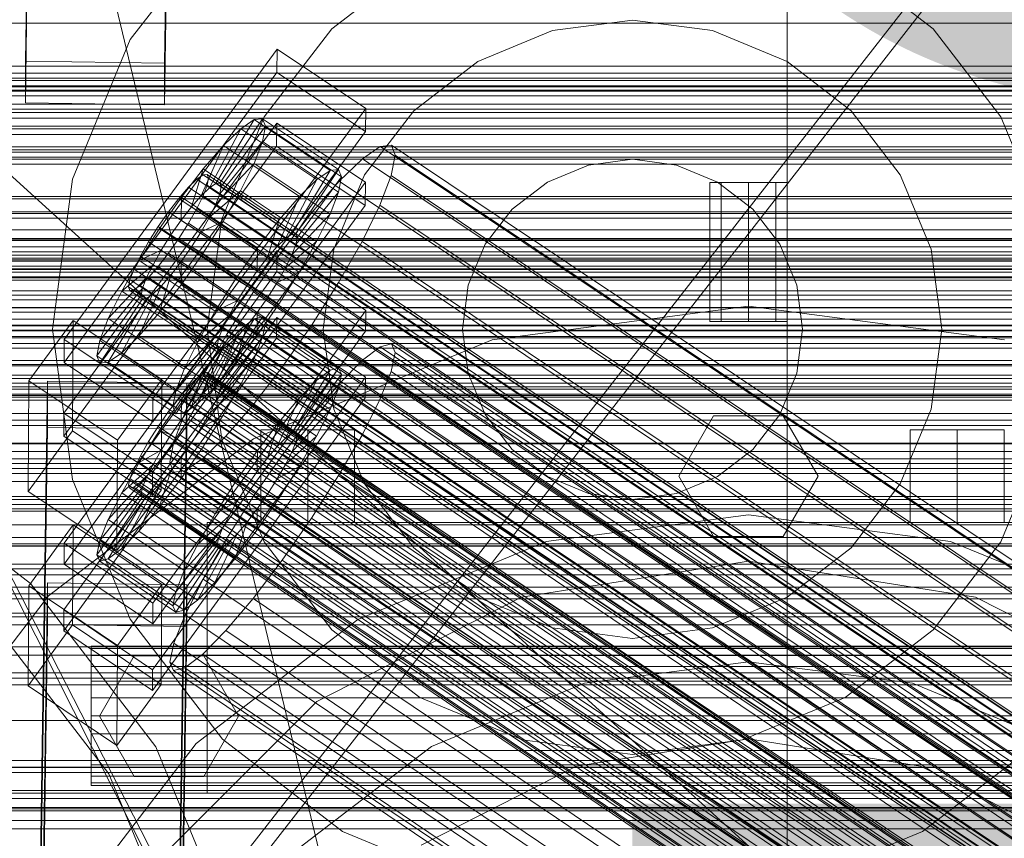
# Model space of a CAD drawing. Header units: millimetres. Extents: x -2233 to 61924, y -68080 to 6847.
# Tile 167 of 256: x -379 to -252, y -34191 to -34085. Entities that reach past the tile are written whole.
import ezdxf

# ---------------------------------------------------------------- set-up
doc = ezdxf.new("R2010")
doc.units = ezdxf.units.MM
for name, color, linetype, lineweight in [('COTAS_O', 1, 'Continuous', 0), ('frontal_briquetadora', 7, 'Continuous', 0), ('frontal_C01', 7, 'Continuous', 0), ('frontal_C02', 7, 'Continuous', 0), ('frontal_C03', 7, 'Continuous', 0), ('frontal_dosificador', 7, 'Continuous', 0), ('frontal_mezcladora', 7, 'Continuous', 0), ('frontal_secador', 7, 'Continuous', 0)]:
    doc.layers.add(name, color=color, linetype=linetype, lineweight=lineweight)
doc.dimstyles.new('R19_100', dxfattribs={"dimtxt": 250, "dimasz": 150, "dimexe": 150, "dimexo": 80, "dimgap": 100, "dimtad": 1, "dimtih": 1, "dimtoh": 1, "dimdsep": 46, "dimcen": 0.09, "dimadec": 0, "dimazin": 0, "dimtfac": 1, "dimtdec": 4, "dimtofl": 0, "dimtmove": 0, "dimatfit": 3, "dimfxl": 1, "dimtolj": 1, "dimtzin": 0, "dimarcsym": 0})

# ---------------------------------------------------------------- blocks, each defined once
blk = doc.blocks.new('DIM_R28_52')
at = {"layer": 'COTAS_O'}
for p, q in [((-1725, -33700), (-1575, -33655)), ((1725, -33700), (1575, -33655)), ((-1725, -34400), (-1725, -33700)), ((-1725, -33700), (1725, -33700)), ((-1725, -33700), (-1575, -33745)), ((1725, -33700), (1575, -33745)), ((1725, -34400), (1725, -33700))]:
    blk.add_line(p, q, dxfattribs=at)
blk.add_text('3450 O', height=250, dxfattribs=at).set_placement((0, -33600))
blk = doc.blocks.new('DIM_R28_55')
at = {"layer": 'COTAS_O'}
for p, q in [((-650, -33700), (50, -33700)), ((50, -33700), (5, -33850)), ((50, -34900), (50, -33700)), ((50, -33700), (95, -33850)), ((50, -34900), (5, -34750)), ((50, -34900), (95, -34750)), ((-650, -34900), (50, -34900))]:
    blk.add_line(p, q, dxfattribs=at)
blk.add_text('1200 O', height=250, rotation=90, dxfattribs=at).set_placement((-50, -34300))
blk = doc.blocks.new('DIM_R28_56')
at = {"layer": 'COTAS_O'}
for p, q in [((-650, -34200), (-500, -34155)), ((650, -34200), (500, -34155)), ((-650, -34900), (-650, -34200)), ((-650, -34200), (650, -34200)), ((-650, -34200), (-500, -34245)), ((650, -34200), (500, -34245)), ((650, -34900), (650, -34200))]:
    blk.add_line(p, q, dxfattribs=at)
blk.add_text('1300 O', height=250, dxfattribs=at).set_placement((0, -34100))

msp = doc.modelspace()

# ---------------------------------------------------------------- linework, layer by layer
at = {"layer": 'frontal_briquetadora'}
for p, q in [((-430, -33820), (-223.45, -34680)), ((-430, -34060), (-210, -34260)), ((-430, -34060), (-210, -34490)), ((-430, -34060), (-210, -34496)), ((-430, -34143), (-188, -34143)), ((-430, -34181.662), (-188, -34181.662))]:
    msp.add_line(p, q, dxfattribs=at)
at = {"layer": 'frontal_C01'}
for p, q in [((-378.512, -34090.309), (-375.644, -33895.198)), ((-357.646, -33895.444), (-360.514, -34090.554)), ((-378.512, -34095.702), (-375.644, -33900.591)), ((-360.514, -34095.947), (-357.646, -33900.836)), ((-425, -34085.38), (425, -34085.38)), ((-360.514, -34090.554), (-378.512, -34090.309)), ((-378.512, -34090.309), (-378.512, -34095.702)), ((-360.514, -34095.947), (-360.514, -34090.554)), ((-378.512, -34095.702), (-360.514, -34095.947)), ((425, -34096.935), (-425, -34096.935)), ((425, -34099.076), (-425, -34099.076)), ((-425, -34110.632), (425, -34110.632)), ((-373.501, -34152.678), (-345.969, -34114.823)), ((-345.981, -34117.519), (-345.969, -34114.823)), ((-345.969, -34114.823), (-334.501, -34122.56)), ((-345.981, -34117.519), (-373.513, -34155.374)), ((-334.513, -34125.256), (-345.981, -34117.519)), ((-373.539, -34161.305), (-346.008, -34123.451)), ((-334.501, -34122.56), (-362.033, -34160.414)), ((-353.892, -34131.816), (-348.918, -34123.638)), ((-353.378, -34131.692), (-347.835, -34123.377)), ((-348.918, -34123.638), (-350.645, -34124.959)), ((-347.835, -34123.377), (-348.918, -34123.638)), ((-348.918, -34123.638), (-339.088, -34130.27)), ((-347.835, -34123.377), (-338.005, -34130.008)), ((-347.47, -34124.192), (-347.835, -34123.377)), ((-346.02, -34126.147), (-346.008, -34123.451)), ((-346.008, -34123.451), (-334.539, -34131.187)), ((-334.501, -34122.56), (-334.513, -34125.256)), ((-354.71, -34132.442), (-350.645, -34124.959)), ((-353.205, -34132.079), (-347.47, -34124.192)), ((-350.645, -34124.959), (-352.899, -34127.248)), ((-350.645, -34124.959), (-340.816, -34131.59)), ((-347.847, -34126.029), (-347.47, -34124.192)), ((-347.47, -34124.192), (-337.64, -34130.823)), ((-346.02, -34126.147), (-373.551, -34164.001)), ((-362.045, -34163.11), (-334.513, -34125.256)), ((-353.384, -34132.948), (-347.847, -34126.029)), ((-348.941, -34128.761), (-347.847, -34126.029)), ((-347.847, -34126.029), (-338.017, -34132.66)), ((-334.551, -34133.883), (-346.02, -34126.147)), ((-355.777, -34133.526), (-352.899, -34127.248)), ((-352.899, -34127.248), (-355.525, -34130.35)), ((-352.899, -34127.248), (-343.069, -34133.879)), ((-332.629, -34127.246), (-334.938, -34129.011)), ((-331.181, -34126.897), (-332.629, -34127.246)), ((-332.629, -34127.246), (-148.32, -34251.581)), ((-330.692, -34127.987), (-331.181, -34126.897)), ((-331.181, -34126.897), (-146.872, -34251.231)), ((-353.902, -34134.243), (-348.941, -34128.761)), ((-350.678, -34132.203), (-348.941, -34128.761)), ((-348.941, -34128.761), (-339.111, -34135.392)), ((-331.197, -34130.442), (-330.692, -34127.987)), ((-330.692, -34127.987), (-146.383, -34252.321)), ((-338.005, -34130.008), (-343.549, -34138.324)), ((-339.088, -34130.27), (-338.005, -34130.008)), ((-338.005, -34130.008), (-337.64, -34130.823)), ((-334.938, -34129.011), (-337.95, -34132.071)), ((-334.938, -34129.011), (-150.629, -34253.346)), ((-334.539, -34131.187), (-362.071, -34169.042)), ((-355.525, -34130.35), (-358.345, -34134.054)), ((-356.348, -34131.336), (-357.415, -34132.421)), ((-357.021, -34134.995), (-355.525, -34130.35)), ((-355.53, -34130.711), (-356.348, -34131.336)), ((-356.348, -34131.336), (-142.549, -34275.565)), ((-355.017, -34130.587), (-355.53, -34130.711)), ((-355.53, -34130.711), (-141.731, -34274.939)), ((-355.525, -34130.35), (-345.695, -34136.981)), ((-355.022, -34131.843), (-354.844, -34130.973)), ((-354.844, -34130.973), (-355.017, -34130.587)), ((-355.017, -34130.587), (-141.218, -34274.815)), ((-354.844, -34130.973), (-141.045, -34275.202)), ((-339.088, -34130.27), (-344.062, -34138.447)), ((-337.64, -34130.823), (-343.376, -34138.71)), ((-340.816, -34131.59), (-339.088, -34130.27)), ((-337.64, -34130.823), (-338.017, -34132.66)), ((-334.539, -34131.187), (-334.551, -34133.883)), ((-332.659, -34134.094), (-331.197, -34130.442)), ((-331.197, -34130.442), (-146.887, -34254.776)), ((-357.415, -34132.421), (-358.659, -34133.89)), ((-357.415, -34132.421), (-143.617, -34276.649)), ((-355.777, -34133.526), (-354.71, -34132.442)), ((-355.541, -34133.138), (-355.022, -34131.843)), ((-355.022, -34131.843), (-141.224, -34276.072)), ((-354.725, -34135.873), (-350.678, -34132.203)), ((-354.71, -34132.442), (-353.892, -34131.816)), ((-344.88, -34139.073), (-354.71, -34132.442)), ((-353.892, -34131.816), (-353.378, -34131.692)), ((-344.062, -34138.447), (-353.892, -34131.816)), ((-353.205, -34132.079), (-353.384, -34132.948)), ((-343.549, -34138.324), (-353.378, -34131.692)), ((-353.378, -34131.692), (-353.205, -34132.079)), ((-343.376, -34138.71), (-353.205, -34132.079)), ((-352.938, -34136.121), (-350.678, -34132.203)), ((-350.678, -34132.203), (-340.848, -34138.834)), ((-340.816, -34131.59), (-344.88, -34139.073)), ((-338.017, -34132.66), (-343.554, -34139.58)), ((-343.069, -34133.879), (-340.816, -34131.59)), ((-337.95, -34132.071), (-341.461, -34136.219)), ((-338.017, -34132.66), (-339.111, -34135.392)), ((-337.95, -34132.071), (-153.641, -34256.406)), ((-362.083, -34171.738), (-334.551, -34133.883)), ((-358.659, -34133.89), (-359.995, -34135.645)), ((-358.659, -34133.89), (-144.861, -34278.119)), ((-357.021, -34134.995), (-355.777, -34133.526)), ((-356.363, -34134.768), (-355.541, -34133.138)), ((-345.947, -34140.157), (-355.777, -34133.526)), ((-355.541, -34133.138), (-141.742, -34277.366)), ((-353.384, -34132.948), (-353.902, -34134.243)), ((-343.554, -34139.58), (-353.384, -34132.948)), ((-343.069, -34133.879), (-345.947, -34140.157)), ((-345.695, -34136.981), (-343.069, -34133.879)), ((-358.345, -34134.054), (-361.166, -34138.106)), ((-358.345, -34134.054), (-358.357, -34136.75)), ((-358.357, -34136.75), (-357.021, -34134.995)), ((-348.515, -34140.685), (-358.345, -34134.054)), ((-357.434, -34136.624), (-356.363, -34134.768)), ((-347.191, -34141.627), (-357.021, -34134.995)), ((-356.363, -34134.768), (-142.565, -34278.996)), ((-353.902, -34134.243), (-354.725, -34135.873)), ((-344.073, -34140.874), (-353.902, -34134.243)), ((-334.981, -34138.696), (-332.659, -34134.094)), ((-332.659, -34134.094), (-148.35, -34258.429)), ((-359.995, -34135.645), (-361.332, -34137.564)), ((-146.196, -34279.873), (-359.995, -34135.645)), ((-354.725, -34135.873), (-355.796, -34137.729)), ((-355.796, -34137.729), (-352.938, -34136.121)), ((-355.569, -34140.246), (-352.938, -34136.121)), ((-344.895, -34142.504), (-354.725, -34135.873)), ((-352.938, -34136.121), (-343.108, -34142.752)), ((-341.461, -34136.219), (-345.231, -34141.17)), ((-339.111, -34135.392), (-344.073, -34140.874)), ((-341.461, -34136.219), (-157.152, -34260.553)), ((-339.111, -34135.392), (-340.848, -34138.834)), ((-361.332, -34137.564), (-362.578, -34139.518)), ((-361.332, -34137.564), (-147.533, -34281.793)), ((-359.693, -34138.669), (-358.357, -34136.75)), ((-358.68, -34138.578), (-357.434, -34136.624)), ((-358.357, -34136.75), (-348.527, -34143.381)), ((-357.434, -34136.624), (-143.635, -34280.852)), ((-355.796, -34137.729), (-357.042, -34139.683)), ((-345.966, -34144.36), (-355.796, -34137.729)), ((-348.515, -34140.685), (-345.695, -34136.981)), ((-345.695, -34136.981), (-347.191, -34141.627)), ((-361.166, -34138.106), (-363.797, -34142.232)), ((-359.693, -34138.669), (-361.166, -34138.106)), ((-361.166, -34138.106), (-351.336, -34144.737)), ((-360.939, -34140.624), (-359.693, -34138.669)), ((-360.017, -34140.498), (-358.68, -34138.578)), ((-349.863, -34145.301), (-359.693, -34138.669)), ((-358.68, -34138.578), (-144.881, -34282.806)), ((-344.88, -34139.073), (-345.947, -34140.157)), ((-340.848, -34138.834), (-344.895, -34142.504)), ((-344.062, -34138.447), (-344.88, -34139.073)), ((-343.549, -34138.324), (-344.062, -34138.447)), ((-343.554, -34139.58), (-343.376, -34138.71)), ((-343.376, -34138.71), (-343.549, -34138.324)), ((-340.848, -34138.834), (-343.108, -34142.752)), ((-338.003, -34143.933), (-334.981, -34138.696)), ((-334.981, -34138.696), (-150.672, -34263.031)), ((-362.578, -34139.518), (-363.648, -34141.374)), ((-362.578, -34139.518), (-148.779, -34283.747)), ((-358.39, -34144.299), (-355.569, -34140.246)), ((-357.042, -34139.683), (-358.378, -34141.603)), ((-357.042, -34139.683), (-355.569, -34140.246)), ((-347.212, -34146.314), (-357.042, -34139.683)), ((-355.569, -34140.246), (-345.739, -34146.877)), ((-345.947, -34140.157), (-347.191, -34141.627)), ((-344.073, -34140.874), (-343.554, -34139.58)), ((-363.648, -34141.374), (-364.471, -34143.005)), ((-360.939, -34140.624), (-363.797, -34142.232)), ((-363.648, -34141.374), (-149.85, -34285.602)), ((-362.01, -34142.479), (-360.939, -34140.624)), ((-361.352, -34142.252), (-360.017, -34140.498)), ((-351.109, -34147.255), (-360.939, -34140.624)), ((-360.017, -34140.498), (-146.218, -34284.726)), ((-358.378, -34141.603), (-359.714, -34143.357)), ((-358.378, -34141.603), (-358.39, -34144.299)), ((-348.548, -34148.234), (-358.378, -34141.603)), ((-351.336, -34144.737), (-348.515, -34140.685)), ((-345.231, -34141.17), (-349.002, -34146.587)), ((-348.527, -34143.381), (-348.515, -34140.685)), ((-347.191, -34141.627), (-348.527, -34143.381)), ((-160.922, -34265.504), (-345.231, -34141.17)), ((-344.895, -34142.504), (-344.073, -34140.874)), ((-363.797, -34142.232), (-366.057, -34146.149)), ((-362.01, -34142.479), (-366.057, -34146.149)), ((-363.797, -34142.232), (-353.967, -34148.863)), ((-362.833, -34144.11), (-362.01, -34142.479)), ((-362.596, -34143.721), (-361.352, -34142.252)), ((-352.18, -34149.11), (-362.01, -34142.479)), ((-361.352, -34142.252), (-147.554, -34286.48)), ((-345.966, -34144.36), (-344.895, -34142.504)), ((-343.108, -34142.752), (-345.966, -34144.36)), ((-343.108, -34142.752), (-345.739, -34146.877)), ((-362.833, -34144.11), (-367.794, -34149.591)), ((-364.471, -34143.005), (-364.989, -34144.299)), ((-364.471, -34143.005), (-150.672, -34287.233)), ((-363.664, -34144.806), (-362.596, -34143.721)), ((-363.351, -34145.404), (-362.833, -34144.11)), ((-353.003, -34150.741), (-362.833, -34144.11)), ((-362.596, -34143.721), (-148.798, -34287.95)), ((-359.714, -34143.357), (-361.21, -34148.003)), ((-359.714, -34143.357), (-360.958, -34144.827)), ((-349.884, -34149.988), (-359.714, -34143.357)), ((-348.527, -34143.381), (-349.863, -34145.301)), ((-341.52, -34149.448), (-338.003, -34143.933)), ((-338.003, -34143.933), (-153.694, -34268.268)), ((-363.351, -34145.404), (-368.888, -34152.324)), ((-364.989, -34144.299), (-365.168, -34145.169)), ((-365.168, -34145.169), (-364.995, -34145.555)), ((-365.168, -34145.169), (-151.369, -34289.397)), ((-364.995, -34145.555), (-364.482, -34145.431)), ((-364.989, -34144.299), (-151.191, -34288.527)), ((-364.482, -34145.431), (-363.664, -34144.806)), ((-364.482, -34145.431), (-150.683, -34289.659)), ((-360.958, -34144.827), (-363.836, -34151.105)), ((-363.664, -34144.806), (-149.865, -34289.034)), ((-363.53, -34146.274), (-363.351, -34145.404)), ((-353.521, -34152.035), (-363.351, -34145.404)), ((-360.958, -34144.827), (-362.025, -34145.911)), ((-361.21, -34148.003), (-358.39, -34144.299)), ((-351.128, -34151.458), (-360.958, -34144.827)), ((-358.39, -34144.299), (-348.56, -34150.93)), ((-353.967, -34148.863), (-351.336, -34144.737)), ((-351.336, -34144.737), (-349.863, -34145.301)), ((-349.863, -34145.301), (-351.109, -34147.255)), ((-347.212, -34146.314), (-345.966, -34144.36)), ((-363.53, -34146.274), (-369.265, -34154.16)), ((-363.357, -34146.66), (-368.9, -34154.976)), ((-362.843, -34146.536), (-367.817, -34154.714)), ((-366.057, -34146.149), (-367.794, -34149.591)), ((-362.025, -34145.911), (-366.09, -34153.394)), ((-366.057, -34146.149), (-356.228, -34152.78)), ((-364.995, -34145.555), (-151.196, -34289.783)), ((-363.357, -34146.66), (-363.53, -34146.274)), ((-353.7, -34152.905), (-363.53, -34146.274)), ((-362.843, -34146.536), (-363.357, -34146.66)), ((-353.527, -34153.291), (-363.357, -34146.66)), ((-362.025, -34145.911), (-362.843, -34146.536)), ((-353.014, -34153.168), (-362.843, -34146.536)), ((-352.196, -34152.542), (-362.025, -34145.911)), ((-349.002, -34146.587), (-352.519, -34152.103)), ((-349.002, -34146.587), (-164.693, -34270.922)), ((-348.548, -34148.234), (-347.212, -34146.314)), ((-345.739, -34146.877), (-347.212, -34146.314)), ((-363.836, -34151.105), (-361.21, -34148.003)), ((-361.21, -34148.003), (-351.38, -34154.634)), ((-353.967, -34148.863), (-351.109, -34147.255)), ((-351.109, -34147.255), (-352.18, -34149.11)), ((-345.739, -34146.877), (-348.56, -34150.93)), ((-356.228, -34152.78), (-353.967, -34148.863)), ((-356.228, -34152.78), (-352.18, -34149.11)), ((-352.18, -34149.11), (-353.003, -34150.741)), ((-349.884, -34149.988), (-348.548, -34148.234)), ((-348.56, -34150.93), (-348.548, -34148.234)), ((-378.086, -34158.178), (-372.35, -34150.291)), ((-372.408, -34163.233), (-372.35, -34150.291)), ((-372.35, -34150.291), (-360.882, -34158.028)), ((-367.794, -34149.591), (-368.888, -34152.324)), ((-367.794, -34149.591), (-357.964, -34156.223)), ((-351.38, -34154.634), (-349.884, -34149.988)), ((-351.128, -34151.458), (-349.884, -34149.988)), ((-345.291, -34154.866), (-341.52, -34149.448)), ((-341.52, -34149.448), (-157.211, -34273.783)), ((-366.09, -34153.394), (-363.836, -34151.105)), ((-363.836, -34151.105), (-354.006, -34157.736)), ((-357.964, -34156.223), (-353.003, -34150.741)), ((-354.006, -34157.736), (-351.128, -34151.458)), ((-353.003, -34150.741), (-353.521, -34152.035)), ((-352.196, -34152.542), (-351.128, -34151.458)), ((-348.56, -34150.93), (-351.38, -34154.634)), ((-373.501, -34152.678), (-373.513, -34155.374)), ((-362.033, -34160.414), (-373.501, -34152.678)), ((-368.888, -34152.324), (-369.265, -34154.16)), ((-368.888, -34152.324), (-359.058, -34158.955)), ((-359.436, -34160.792), (-353.7, -34152.905)), ((-359.058, -34158.955), (-353.521, -34152.035)), ((-357.964, -34156.223), (-356.228, -34152.78)), ((-356.26, -34160.025), (-352.196, -34152.542)), ((-352.519, -34152.103), (-355.541, -34157.34)), ((-353.521, -34152.035), (-353.7, -34152.905)), ((-353.7, -34152.905), (-353.527, -34153.291)), ((-353.014, -34153.168), (-352.196, -34152.542)), ((-352.519, -34152.103), (-168.21, -34276.437)), ((-369.265, -34154.16), (-368.9, -34154.976)), ((-369.265, -34154.16), (-359.436, -34160.792)), ((-367.817, -34154.714), (-366.09, -34153.394)), ((-366.09, -34153.394), (-356.26, -34160.025)), ((-359.07, -34161.607), (-353.527, -34153.291)), ((-357.987, -34161.345), (-353.014, -34153.168)), ((-353.527, -34153.291), (-353.014, -34153.168)), ((-373.513, -34155.374), (-362.045, -34163.11)), ((-368.9, -34154.976), (-367.817, -34154.714)), ((-368.9, -34154.976), (-359.07, -34161.607)), ((-367.817, -34154.714), (-357.987, -34161.345)), ((-351.38, -34154.634), (-354.006, -34157.736)), ((-349.061, -34159.817), (-345.291, -34154.866)), ((-345.291, -34154.866), (-160.982, -34279.201)), ((-359.058, -34158.955), (-357.964, -34156.223)), ((-378.512, -34352.922), (-375.644, -34157.811)), ((-378.086, -34158.178), (-378.143, -34171.119)), ((-366.618, -34165.914), (-378.086, -34158.178)), ((-375.644, -34163.204), (-375.644, -34157.811)), ((-375.644, -34157.811), (-357.646, -34158.057)), ((-360.882, -34158.028), (-366.618, -34165.914)), ((-360.882, -34158.028), (-360.939, -34170.969)), ((-357.646, -34158.057), (-360.514, -34353.167)), ((-355.541, -34157.34), (-357.863, -34161.941)), ((-357.646, -34158.057), (-357.646, -34163.449)), ((-354.006, -34157.736), (-356.26, -34160.025)), ((-355.541, -34157.34), (-171.232, -34281.674)), ((-359.436, -34160.792), (-359.058, -34158.955)), ((-362.045, -34163.11), (-362.033, -34160.414)), ((-356.26, -34160.025), (-357.987, -34161.345)), ((-352.572, -34163.964), (-349.061, -34159.817)), ((-349.061, -34159.817), (-164.752, -34284.152)), ((-373.539, -34161.305), (-373.551, -34164.001)), ((-362.071, -34169.042), (-373.539, -34161.305)), ((-359.07, -34161.607), (-359.436, -34160.792)), ((-357.863, -34161.941), (-359.326, -34165.594)), ((-357.987, -34161.345), (-359.07, -34161.607)), ((-357.863, -34161.941), (-173.554, -34286.276)), ((-378.512, -34358.315), (-375.644, -34163.204)), ((-372.408, -34163.233), (-378.143, -34171.119)), ((-357.646, -34163.449), (-375.644, -34163.204)), ((-360.939, -34170.969), (-372.408, -34163.233)), ((-373.551, -34164.001), (-362.083, -34171.738)), ((-360.514, -34358.56), (-357.646, -34163.449)), ((-355.584, -34167.025), (-352.572, -34163.964)), ((-352.572, -34163.964), (-168.263, -34288.299)), ((-359.326, -34165.594), (-359.83, -34168.049)), ((-359.326, -34165.594), (-175.016, -34289.929)), ((-366.675, -34178.856), (-366.618, -34165.914)), ((-357.893, -34168.79), (-355.584, -34167.025)), ((-355.584, -34167.025), (-171.275, -34291.359)), ((-359.83, -34168.049), (-359.341, -34169.139)), ((-359.83, -34168.049), (-175.521, -34292.384)), ((-362.083, -34171.738), (-362.071, -34169.042)), ((-359.341, -34169.139), (-357.893, -34168.79)), ((-359.341, -34169.139), (-175.032, -34293.474)), ((-357.893, -34168.79), (-173.584, -34293.124)), ((-378.143, -34171.119), (-366.675, -34178.856)), ((-366.675, -34178.856), (-360.939, -34170.969))]:
    msp.add_line(p, q, dxfattribs=at)
at = {"layer": 'frontal_C02'}
for p, q in [((-373.501, -34126.3), (-345.969, -34088.777)), ((-345.981, -34091.758), (-345.969, -34088.777)), ((-345.969, -34088.777), (-334.501, -34096.446)), ((-345.981, -34091.758), (-373.513, -34129.28)), ((-334.513, -34099.427), (-345.981, -34091.758)), ((-334.501, -34096.446), (-362.033, -34133.969)), ((-334.501, -34096.446), (-334.513, -34099.427)), ((-373.539, -34135.837), (-346.008, -34098.315)), ((-353.892, -34106.129), (-348.918, -34097.869)), ((-353.378, -34106.073), (-347.835, -34097.751)), ((-348.918, -34097.869), (-350.645, -34099.057)), ((-347.835, -34097.751), (-348.918, -34097.869)), ((-348.918, -34097.869), (-339.088, -34104.443)), ((-347.835, -34097.751), (-338.005, -34104.325)), ((-347.47, -34098.711), (-347.835, -34097.751)), ((-346.02, -34101.295), (-346.008, -34098.315)), ((-346.008, -34098.315), (-334.539, -34105.984)), ((-362.045, -34136.949), (-334.513, -34099.427)), ((-354.71, -34106.692), (-350.645, -34099.057)), ((-353.205, -34106.528), (-347.47, -34098.711)), ((-350.645, -34099.057), (-352.899, -34101.233)), ((-350.645, -34099.057), (-340.816, -34105.63)), ((-347.847, -34100.683), (-347.47, -34098.711)), ((-347.47, -34098.711), (-337.64, -34105.284)), ((-353.384, -34107.462), (-347.847, -34100.683)), ((-348.941, -34103.532), (-347.847, -34100.683)), ((-347.847, -34100.683), (-338.017, -34107.256)), ((-346.02, -34101.295), (-373.551, -34138.818)), ((-355.777, -34107.723), (-352.899, -34101.233)), ((-352.899, -34101.233), (-355.525, -34104.249)), ((-352.899, -34101.233), (-343.069, -34107.806)), ((-334.551, -34108.964), (-346.02, -34101.295)), ((-332.629, -34101.347), (-334.938, -34102.935)), ((-331.181, -34101.19), (-332.629, -34101.347)), ((-332.629, -34101.347), (-148.32, -34224.602)), ((-330.692, -34102.473), (-331.181, -34101.19)), ((-331.181, -34101.19), (-146.872, -34224.444)), ((-334.938, -34102.935), (-337.95, -34105.844)), ((-334.938, -34102.935), (-150.629, -34226.19)), ((-331.197, -34105.109), (-330.692, -34102.473)), ((-330.692, -34102.473), (-146.383, -34225.727)), ((-355.525, -34104.249), (-358.345, -34107.9)), ((-357.021, -34109.151), (-355.525, -34104.249)), ((-355.525, -34104.249), (-345.695, -34110.823)), ((-353.902, -34108.812), (-348.941, -34103.532)), ((-350.678, -34107.065), (-348.941, -34103.532)), ((-348.941, -34103.532), (-339.111, -34110.106)), ((-339.088, -34104.443), (-344.062, -34112.703)), ((-338.005, -34104.325), (-343.549, -34112.647)), ((-340.816, -34105.63), (-339.088, -34104.443)), ((-339.088, -34104.443), (-338.005, -34104.325)), ((-338.005, -34104.325), (-337.64, -34105.284)), ((-356.348, -34105.596), (-357.415, -34106.627)), ((-355.53, -34105.034), (-356.348, -34105.596)), ((-356.348, -34105.596), (-142.549, -34248.572)), ((-355.017, -34104.978), (-355.53, -34105.034)), ((-355.53, -34105.034), (-141.731, -34248.009)), ((-355.022, -34106.366), (-354.844, -34105.432)), ((-354.844, -34105.432), (-355.017, -34104.978)), ((-355.017, -34104.978), (-141.218, -34247.953)), ((-354.844, -34105.432), (-141.045, -34248.408)), ((-340.816, -34105.63), (-344.88, -34113.265)), ((-337.64, -34105.284), (-343.376, -34113.102)), ((-343.069, -34107.806), (-340.816, -34105.63)), ((-337.95, -34105.844), (-341.461, -34109.877)), ((-337.64, -34105.284), (-338.017, -34107.256)), ((-337.95, -34105.844), (-153.641, -34229.099)), ((-332.659, -34108.918), (-331.197, -34105.109)), ((-331.197, -34105.109), (-146.887, -34228.363)), ((-334.539, -34105.984), (-362.071, -34143.506)), ((-357.415, -34106.627), (-358.659, -34108.056)), ((-357.415, -34106.627), (-143.617, -34249.602)), ((-355.777, -34107.723), (-354.71, -34106.692)), ((-355.541, -34107.716), (-355.022, -34106.366)), ((-355.022, -34106.366), (-141.224, -34249.342)), ((-354.725, -34110.485), (-350.678, -34107.065)), ((-354.71, -34106.692), (-353.892, -34106.129)), ((-344.88, -34113.265), (-354.71, -34106.692)), ((-353.892, -34106.129), (-353.378, -34106.073)), ((-344.062, -34112.703), (-353.892, -34106.129)), ((-353.205, -34106.528), (-353.384, -34107.462)), ((-343.549, -34112.647), (-353.378, -34106.073)), ((-353.378, -34106.073), (-353.205, -34106.528)), ((-343.376, -34113.102), (-353.205, -34106.528)), ((-352.938, -34111.041), (-350.678, -34107.065)), ((-350.678, -34107.065), (-340.848, -34113.639)), ((-338.017, -34107.256), (-343.554, -34114.036)), ((-338.017, -34107.256), (-339.111, -34110.106)), ((-334.539, -34105.984), (-334.551, -34108.964)), ((-358.345, -34107.9), (-361.166, -34111.938)), ((-358.659, -34108.056), (-359.995, -34109.785)), ((-358.659, -34108.056), (-144.861, -34251.031)), ((-358.345, -34107.9), (-358.357, -34110.881)), ((-348.515, -34114.474), (-358.345, -34107.9)), ((-357.021, -34109.151), (-355.777, -34107.723)), ((-356.363, -34109.39), (-355.541, -34107.716)), ((-345.947, -34114.296), (-355.777, -34107.723)), ((-355.541, -34107.716), (-141.742, -34250.692)), ((-353.384, -34107.462), (-353.902, -34108.812)), ((-343.554, -34114.036), (-353.384, -34107.462)), ((-343.069, -34107.806), (-345.947, -34114.296)), ((-345.695, -34110.823), (-343.069, -34107.806)), ((-362.083, -34146.487), (-334.551, -34108.964)), ((-359.995, -34109.785), (-361.332, -34111.698)), ((-146.196, -34252.761), (-359.995, -34109.785)), ((-358.357, -34110.881), (-357.021, -34109.151)), ((-357.434, -34111.273), (-356.363, -34109.39)), ((-347.191, -34115.725), (-357.021, -34109.151)), ((-356.363, -34109.39), (-142.565, -34252.365)), ((-353.902, -34108.812), (-354.725, -34110.485)), ((-344.073, -34115.385), (-353.902, -34108.812)), ((-334.981, -34113.641), (-332.659, -34108.918)), ((-332.659, -34108.918), (-148.35, -34232.173)), ((-359.693, -34112.793), (-358.357, -34110.881)), ((-358.357, -34110.881), (-348.527, -34117.455)), ((-354.725, -34110.485), (-355.796, -34112.369)), ((-355.796, -34112.369), (-352.938, -34111.041)), ((-355.569, -34115.189), (-352.938, -34111.041)), ((-344.895, -34117.059), (-354.725, -34110.485)), ((-352.938, -34111.041), (-343.108, -34117.615)), ((-348.515, -34114.474), (-345.695, -34110.823)), ((-345.695, -34110.823), (-347.191, -34115.725)), ((-341.461, -34109.877), (-345.231, -34114.758)), ((-339.111, -34110.106), (-344.073, -34115.385)), ((-341.461, -34109.877), (-157.152, -34233.131)), ((-339.111, -34110.106), (-340.848, -34113.639)), ((-361.166, -34111.938), (-363.797, -34116.085)), ((-361.332, -34111.698), (-362.578, -34113.663)), ((-361.332, -34111.698), (-147.533, -34254.673)), ((-359.693, -34112.793), (-361.166, -34111.938)), ((-361.166, -34111.938), (-351.336, -34118.511)), ((-358.68, -34113.238), (-357.434, -34111.273)), ((-357.434, -34111.273), (-143.635, -34254.249)), ((-360.939, -34114.758), (-359.693, -34112.793)), ((-360.017, -34115.15), (-358.68, -34113.238)), ((-349.863, -34119.367), (-359.693, -34112.793)), ((-358.68, -34113.238), (-144.881, -34256.213)), ((-355.796, -34112.369), (-357.042, -34114.334)), ((-345.966, -34118.942), (-355.796, -34112.369)), ((-344.88, -34113.265), (-345.947, -34114.296)), ((-344.062, -34112.703), (-344.88, -34113.265)), ((-343.549, -34112.647), (-344.062, -34112.703)), ((-343.554, -34114.036), (-343.376, -34113.102)), ((-343.376, -34113.102), (-343.549, -34112.647)), ((-360.939, -34114.758), (-363.797, -34116.085)), ((-362.578, -34113.663), (-363.648, -34115.546)), ((-362.578, -34113.663), (-148.779, -34256.638)), ((-362.01, -34116.641), (-360.939, -34114.758)), ((-351.109, -34121.332), (-360.939, -34114.758)), ((-357.042, -34114.334), (-358.378, -34116.246)), ((-357.042, -34114.334), (-355.569, -34115.189)), ((-347.212, -34120.907), (-357.042, -34114.334)), ((-351.336, -34118.511), (-348.515, -34114.474)), ((-345.231, -34114.758), (-349.002, -34120.155)), ((-348.527, -34117.455), (-348.515, -34114.474)), ((-345.947, -34114.296), (-347.191, -34115.725)), ((-160.922, -34238.012), (-345.231, -34114.758)), ((-340.848, -34113.639), (-344.895, -34117.059)), ((-344.073, -34115.385), (-343.554, -34114.036)), ((-340.848, -34113.639), (-343.108, -34117.615)), ((-338.003, -34118.957), (-334.981, -34113.641)), ((-334.981, -34113.641), (-150.672, -34236.896)), ((-363.797, -34116.085), (-366.057, -34120.062)), ((-363.648, -34115.546), (-364.471, -34117.22)), ((-363.797, -34116.085), (-353.967, -34122.659)), ((-363.648, -34115.546), (-149.85, -34258.521)), ((-361.352, -34116.88), (-360.017, -34115.15)), ((-360.017, -34115.15), (-146.218, -34258.126)), ((-358.39, -34119.226), (-355.569, -34115.189)), ((-355.569, -34115.189), (-345.739, -34121.763)), ((-347.191, -34115.725), (-348.527, -34117.455)), ((-344.895, -34117.059), (-344.073, -34115.385)), ((-362.01, -34116.641), (-366.057, -34120.062)), ((-364.471, -34117.22), (-364.989, -34118.569)), ((-364.471, -34117.22), (-150.672, -34260.195)), ((-362.833, -34118.315), (-362.01, -34116.641)), ((-362.596, -34118.309), (-361.352, -34116.88)), ((-352.18, -34123.215), (-362.01, -34116.641)), ((-361.352, -34116.88), (-147.554, -34259.855)), ((-358.378, -34116.246), (-359.714, -34117.975)), ((-358.378, -34116.246), (-358.39, -34119.226)), ((-348.548, -34122.819), (-358.378, -34116.246)), ((-345.966, -34118.942), (-344.895, -34117.059)), ((-362.833, -34118.315), (-367.794, -34123.595)), ((-364.989, -34118.569), (-365.168, -34119.503)), ((-364.989, -34118.569), (-151.191, -34261.545)), ((-363.664, -34119.339), (-362.596, -34118.309)), ((-363.351, -34119.665), (-362.833, -34118.315)), ((-353.003, -34124.889), (-362.833, -34118.315)), ((-362.596, -34118.309), (-148.798, -34261.284)), ((-359.714, -34117.975), (-361.21, -34122.878)), ((-359.714, -34117.975), (-360.958, -34119.404)), ((-349.884, -34124.549), (-359.714, -34117.975)), ((-353.967, -34122.659), (-351.336, -34118.511)), ((-351.336, -34118.511), (-349.863, -34119.367)), ((-348.527, -34117.455), (-349.863, -34119.367)), ((-343.108, -34117.615), (-345.966, -34118.942)), ((-343.108, -34117.615), (-345.739, -34121.763)), ((-363.351, -34119.665), (-368.888, -34126.444)), ((-365.168, -34119.503), (-364.995, -34119.958)), ((-365.168, -34119.503), (-151.369, -34262.479)), ((-364.995, -34119.958), (-364.482, -34119.902)), ((-364.995, -34119.958), (-151.196, -34262.933)), ((-364.482, -34119.902), (-363.664, -34119.339)), ((-364.482, -34119.902), (-150.683, -34262.877)), ((-360.958, -34119.404), (-363.836, -34125.894)), ((-363.664, -34119.339), (-149.865, -34262.315)), ((-363.53, -34120.599), (-363.351, -34119.665)), ((-353.521, -34126.238), (-363.351, -34119.665)), ((-360.958, -34119.404), (-362.025, -34120.435)), ((-361.21, -34122.878), (-358.39, -34119.226)), ((-351.128, -34125.978), (-360.958, -34119.404)), ((-358.39, -34119.226), (-348.56, -34125.8)), ((-349.863, -34119.367), (-351.109, -34121.332)), ((-347.212, -34120.907), (-345.966, -34118.942)), ((-341.52, -34124.502), (-338.003, -34118.957)), ((-338.003, -34118.957), (-153.694, -34242.211)), ((-363.53, -34120.599), (-369.265, -34128.416)), ((-363.357, -34121.053), (-368.9, -34129.376)), ((-362.843, -34120.998), (-367.817, -34129.258)), ((-366.057, -34120.062), (-367.794, -34123.595)), ((-362.025, -34120.435), (-366.09, -34128.07)), ((-366.057, -34120.062), (-356.228, -34126.635)), ((-363.357, -34121.053), (-363.53, -34120.599)), ((-353.7, -34127.172), (-363.53, -34120.599)), ((-362.843, -34120.998), (-363.357, -34121.053)), ((-353.527, -34127.627), (-363.357, -34121.053)), ((-362.025, -34120.435), (-362.843, -34120.998)), ((-353.014, -34127.571), (-362.843, -34120.998)), ((-352.196, -34127.009), (-362.025, -34120.435)), ((-349.002, -34120.155), (-352.519, -34125.7)), ((-349.002, -34120.155), (-164.693, -34243.409)), ((-348.548, -34122.819), (-347.212, -34120.907)), ((-345.739, -34121.763), (-347.212, -34120.907)), ((-353.967, -34122.659), (-351.109, -34121.332)), ((-351.109, -34121.332), (-352.18, -34123.215)), ((-345.739, -34121.763), (-348.56, -34125.8)), ((-367.794, -34123.595), (-368.888, -34126.444)), ((-367.794, -34123.595), (-357.964, -34130.168)), ((-363.836, -34125.894), (-361.21, -34122.878)), ((-361.21, -34122.878), (-351.38, -34129.451)), ((-356.228, -34126.635), (-353.967, -34122.659)), ((-356.228, -34126.635), (-352.18, -34123.215)), ((-352.18, -34123.215), (-353.003, -34124.889)), ((-349.884, -34124.549), (-348.548, -34122.819)), ((-348.56, -34125.8), (-348.548, -34122.819)), ((-378.086, -34131.659), (-372.35, -34123.842)), ((-372.408, -34138.148), (-372.35, -34123.842)), ((-372.35, -34123.842), (-360.882, -34131.511)), ((-357.964, -34130.168), (-353.003, -34124.889)), ((-353.003, -34124.889), (-353.521, -34126.238)), ((-351.38, -34129.451), (-349.884, -34124.549)), ((-351.128, -34125.978), (-349.884, -34124.549)), ((-345.291, -34129.899), (-341.52, -34124.502)), ((-341.52, -34124.502), (-157.211, -34247.756)), ((-373.501, -34126.3), (-373.513, -34129.28)), ((-362.033, -34133.969), (-373.501, -34126.3)), ((-366.09, -34128.07), (-363.836, -34125.894)), ((-363.836, -34125.894), (-354.006, -34132.468)), ((-359.058, -34133.018), (-353.521, -34126.238)), ((-352.519, -34125.7), (-355.541, -34131.015)), ((-354.006, -34132.468), (-351.128, -34125.978)), ((-353.521, -34126.238), (-353.7, -34127.172)), ((-352.519, -34125.7), (-168.21, -34248.954)), ((-352.196, -34127.009), (-351.128, -34125.978)), ((-348.56, -34125.8), (-351.38, -34129.451)), ((-368.888, -34126.444), (-369.265, -34128.416)), ((-368.888, -34126.444), (-359.058, -34133.018)), ((-359.436, -34134.99), (-353.7, -34127.172)), ((-359.07, -34135.949), (-353.527, -34127.627)), ((-357.987, -34135.831), (-353.014, -34127.571)), ((-357.964, -34130.168), (-356.228, -34126.635)), ((-356.26, -34134.644), (-352.196, -34127.009)), ((-353.7, -34127.172), (-353.527, -34127.627)), ((-353.527, -34127.627), (-353.014, -34127.571)), ((-353.014, -34127.571), (-352.196, -34127.009)), ((-369.265, -34128.416), (-368.9, -34129.376)), ((-369.265, -34128.416), (-359.436, -34134.99)), ((-367.817, -34129.258), (-366.09, -34128.07)), ((-366.09, -34128.07), (-356.26, -34134.644)), ((-373.513, -34129.28), (-362.045, -34136.949)), ((-368.9, -34129.376), (-367.817, -34129.258)), ((-368.9, -34129.376), (-359.07, -34135.949)), ((-367.817, -34129.258), (-357.987, -34135.831)), ((-359.058, -34133.018), (-357.964, -34130.168)), ((-351.38, -34129.451), (-354.006, -34132.468)), ((-349.061, -34134.78), (-345.291, -34129.899)), ((-345.291, -34129.899), (-160.982, -34253.153)), ((-355.541, -34131.015), (-357.863, -34135.738)), ((-355.541, -34131.015), (-171.232, -34254.27)), ((-378.512, -34325.132), (-375.644, -34131.727)), ((-378.086, -34131.659), (-378.143, -34145.966)), ((-366.618, -34139.328), (-378.086, -34131.659)), ((-375.644, -34137.689), (-375.644, -34131.727)), ((-375.644, -34131.727), (-357.646, -34131.971)), ((-360.882, -34131.511), (-366.618, -34139.328)), ((-360.882, -34131.511), (-360.939, -34145.818)), ((-357.646, -34131.971), (-360.514, -34325.376)), ((-357.646, -34131.971), (-357.646, -34137.932)), ((-354.006, -34132.468), (-356.26, -34134.644)), ((-362.045, -34136.949), (-362.033, -34133.969)), ((-359.436, -34134.99), (-359.058, -34133.018)), ((-359.07, -34135.949), (-359.436, -34134.99)), ((-356.26, -34134.644), (-357.987, -34135.831)), ((-352.572, -34138.812), (-349.061, -34134.78)), ((-349.061, -34134.78), (-164.752, -34258.034)), ((-373.539, -34135.837), (-373.551, -34138.818)), ((-362.071, -34143.506), (-373.539, -34135.837)), ((-357.863, -34135.738), (-359.326, -34139.548)), ((-357.987, -34135.831), (-359.07, -34135.949)), ((-357.863, -34135.738), (-173.554, -34258.993)), ((-378.512, -34331.094), (-375.644, -34137.689)), ((-357.646, -34137.932), (-375.644, -34137.689)), ((-372.408, -34138.148), (-378.143, -34145.966)), ((-373.551, -34138.818), (-362.083, -34146.487)), ((-360.939, -34145.818), (-372.408, -34138.148)), ((-360.514, -34331.337), (-357.646, -34137.932)), ((-355.584, -34141.721), (-352.572, -34138.812)), ((-352.572, -34138.812), (-168.263, -34262.067)), ((-366.675, -34153.635), (-366.618, -34139.328)), ((-359.326, -34139.548), (-359.83, -34142.184)), ((-359.326, -34139.548), (-175.016, -34262.802)), ((-359.83, -34142.184), (-359.341, -34143.467)), ((-359.83, -34142.184), (-175.521, -34265.438)), ((-357.893, -34143.309), (-355.584, -34141.721)), ((-355.584, -34141.721), (-171.275, -34264.976)), ((-362.083, -34146.487), (-362.071, -34143.506)), ((-359.341, -34143.467), (-357.893, -34143.309)), ((-359.341, -34143.467), (-175.032, -34266.721)), ((-357.893, -34143.309), (-173.584, -34266.564)), ((-378.143, -34145.966), (-366.675, -34153.635)), ((-366.675, -34153.635), (-360.939, -34145.818))]:
    msp.add_line(p, q, dxfattribs=at)
at = {"layer": 'frontal_C03'}
for p, q in [((1250, -34090.974), (-1250, -34090.974)), ((1250, -34091.855), (-1250, -34091.855)), ((1250, -34092.509), (-1250, -34092.509)), ((-1250, -34092.816), (1250, -34092.816)), ((-1250, -34093.614), (1250, -34093.614)), ((-1250, -34094.198), (1250, -34094.198)), ((1250, -34094.816), (-1250, -34094.816)), ((-1250, -34095.873), (1250, -34095.873)), ((-1250, -34096.536), (1250, -34096.536)), ((-1250, -34097.665), (1250, -34097.665)), ((1250, -34098.726), (-1250, -34098.726)), ((1250, -34099.783), (-1250, -34099.783)), ((-1250, -34101.385), (1250, -34101.385)), ((1250, -34102.09), (-1250, -34102.09)), ((1250, -34102.744), (-1250, -34102.744)), ((-1250, -34102.981), (1250, -34102.981)), ((1250, -34103.625), (-1250, -34103.625)), ((-1250, -34107.828), (1250, -34107.828)), ((-1250, -34109.784), (1250, -34109.784)), ((1250, -34113.431), (-1250, -34113.431)), ((1250, -34114.313), (-1250, -34114.313)), ((-1268, -34115.802), (1268, -34115.802)), ((-1268, -34116.026), (1268, -34116.026)), ((1250, -34114.966), (-1250, -34114.966)), ((-1250, -34115.429), (1250, -34115.429)), ((-1268, -34116.191), (1268, -34116.191)), ((-1268, -34116.848), (1268, -34116.848)), ((-1268, -34117.166), (1268, -34117.166)), ((1250, -34117.274), (-1250, -34117.274)), ((-1268, -34118.212), (1268, -34118.212)), ((-1268, -34118.661), (1268, -34118.661)), ((1250, -34117.61), (-1250, -34117.61)), ((-1250, -34118.331), (1250, -34118.331)), ((-1268, -34120.024), (1268, -34120.024)), ((-1268, -34120.574), (1268, -34120.574)), ((1250, -34121.183), (-1250, -34121.183)), ((-1268, -34122.162), (1268, -34122.162)), ((1250, -34122.24), (-1250, -34122.24)), ((1268, -34122.775), (-1268, -34122.775)), ((-1250, -34123.667), (1250, -34123.667)), ((-1268, -34124.479), (1268, -34124.479)), ((1250, -34124.548), (-1250, -34124.548)), ((-1268, -34125.114), (1268, -34125.114)), ((1250, -34125.201), (-1250, -34125.201)), ((-1250, -34125.925), (1250, -34125.925)), ((1250, -34126.083), (-1250, -34126.083)), ((-1268, -34126.817), (1268, -34126.817)), ((-1268, -34127.431), (1268, -34127.431)), ((-1268, -34129.018), (1268, -34129.018)), ((-1268, -34129.568), (1268, -34129.568)), ((-1268, -34130.932), (1268, -34130.932)), ((-1268, -34131.381), (1268, -34131.381)), ((-1268, -34132.427), (1268, -34132.427)), ((-1250, -34131.983), (1250, -34131.983)), ((-1268, -34132.744), (1268, -34132.744)), ((-1268, -34133.402), (1268, -34133.402)), ((-1268, -34133.566), (1268, -34133.566)), ((-1268, -34133.791), (1268, -34133.791)), ((-1250, -34134.164), (1250, -34134.164)), ((1250, -34135.889), (-1250, -34135.889)), ((1250, -34136.77), (-1250, -34136.77)), ((1250, -34137.424), (-1250, -34137.424)), ((1250, -34139.731), (-1250, -34139.731)), ((-1250, -34139.809), (1250, -34139.809)), ((-1250, -34140.789), (1250, -34140.789)), ((-1250, -34141.764), (1250, -34141.764)), ((1250, -34143.641), (-1250, -34143.641)), ((1250, -34144.698), (-1250, -34144.698)), ((-1250, -34146.611), (1250, -34146.611)), ((1250, -34147.006), (-1250, -34147.006)), ((1250, -34147.659), (-1250, -34147.659)), ((-1250, -34148.208), (1250, -34148.208)), ((1250, -34148.54), (-1250, -34148.54)), ((-1500, -34152.753), (1500, -34152.753)), ((-1250, -34151.927), (1250, -34151.927)), ((-1250, -34153.056), (1250, -34153.056)), ((-1250, -34155.394), (1250, -34155.394)), ((-1250, -34155.979), (1250, -34155.979)), ((-1250, -34156.776), (1250, -34156.776)), ((1250, -34158.347), (-1250, -34158.347)), ((1250, -34159.228), (-1250, -34159.228)), ((1250, -34159.882), (-1250, -34159.882)), ((1500, -34161.736), (-1500, -34161.736)), ((1250, -34162.189), (-1250, -34162.189)), ((-1250, -34163.246), (1250, -34163.246)), ((1250, -34166.098), (-1250, -34166.098)), ((1250, -34167.156), (-1250, -34167.156)), ((1250, -34169.463), (-1250, -34169.463)), ((1250, -34170.117), (-1250, -34170.117)), ((1250, -34170.998), (-1250, -34170.998)), ((-1500, -34175.611), (1500, -34175.611)), ((1250, -34180.804), (-1250, -34180.804)), ((1250, -34181.686), (-1250, -34181.686)), ((1250, -34182.339), (-1250, -34182.339)), ((1250, -34184.647), (-1250, -34184.647)), ((-1250, -34185.704), (1250, -34185.704)), ((1500, -34186.859), (-1500, -34186.859)), ((1500, -34187.019), (-1500, -34187.019)), ((1500, -34187.304), (-1500, -34187.304)), ((1250, -34188.556), (-1250, -34188.556)), ((1250, -34189.613), (-1250, -34189.613))]:
    msp.add_line(p, q, dxfattribs=at)
at = {"layer": 'frontal_dosificador'}
for p, q in [((-353.033, -34071.967), (-364.952, -34087.5)), ((-327.5, -34077.369), (-338.891, -34086.109)), ((-261.109, -34086.109), (-272.5, -34077.369)), ((-300, -34085), (-310.353, -34086.363)), ((-289.647, -34086.363), (-300, -34085)), ((-338.891, -34086.109), (-347.631, -34097.5)), ((-310.353, -34086.363), (-320, -34090.359)), ((-280, -34090.359), (-289.647, -34086.363)), ((-252.369, -34097.5), (-261.109, -34086.109)), ((-364.952, -34087.5), (-372.444, -34105.589)), ((-320, -34090.359), (-328.284, -34096.716)), ((-271.716, -34096.716), (-280, -34090.359)), ((-328.284, -34096.716), (-334.641, -34105)), ((-265.359, -34105), (-271.716, -34096.716)), ((-347.631, -34097.5), (-353.126, -34110.765)), ((-246.874, -34110.765), (-252.369, -34097.5)), ((-300, -34103), (-305.694, -34103.75)), ((-294.306, -34103.75), (-300, -34103)), ((-305.694, -34103.75), (-311, -34105.947)), ((-289, -34105.947), (-294.306, -34103.75)), ((-372.444, -34105.589), (-375, -34125)), ((-334.641, -34105), (-338.637, -34114.647)), ((-311, -34105.947), (-315.556, -34109.444)), ((-284.444, -34109.444), (-289, -34105.947)), ((-261.363, -34114.647), (-265.359, -34105)), ((-315.556, -34109.444), (-319.053, -34114)), ((-280.947, -34114), (-284.444, -34109.444)), ((-215, -34110), (-385, -34110)), ((-353.126, -34110.765), (-355, -34125)), ((-338.637, -34114.647), (-340, -34125)), ((-319.053, -34114), (-321.25, -34119.306)), ((-278.75, -34119.306), (-280.947, -34114)), ((-260, -34125), (-261.363, -34114.647)), ((-321.25, -34119.306), (-322, -34125)), ((-278, -34125), (-278.75, -34119.306)), ((-375, -34125), (-372.444, -34144.411)), ((-355, -34125), (-353.126, -34139.235)), ((-340, -34125), (-338.637, -34135.353)), ((-322, -34125), (-321.25, -34130.694)), ((-278.75, -34130.694), (-278, -34125)), ((-261.363, -34135.353), (-260, -34125)), ((-321.25, -34130.694), (-319.053, -34136)), ((-280.947, -34136), (-278.75, -34130.694)), ((-338.637, -34135.353), (-334.641, -34145)), ((-319.053, -34136), (-315.556, -34140.556)), ((-284.444, -34140.556), (-280.947, -34136)), ((-265.359, -34145), (-261.363, -34135.353)), ((-342, -34138), (-348.062, -34138)), ((-348.062, -34150), (-348.062, -34138)), ((-342, -34138), (-335.938, -34138)), ((-342, -34138), (-342, -34150)), ((-335.938, -34150), (-335.938, -34138)), ((-258, -34138), (-264.062, -34138)), ((-264.062, -34150), (-264.062, -34138)), ((-258, -34138), (-251.938, -34138)), ((-258, -34138), (-258, -34150)), ((-251.938, -34150), (-251.938, -34138)), ((-353.126, -34139.235), (-347.631, -34152.5)), ((-252.369, -34152.5), (-246.874, -34139.235)), ((-315.556, -34140.556), (-311, -34144.053)), ((-289, -34144.053), (-284.444, -34140.556)), ((-377.875, -34157.875), (-399, -34141.665)), ((-311, -34144.053), (-305.694, -34146.25)), ((-294.306, -34146.25), (-289, -34144.053)), ((-372.444, -34144.411), (-364.952, -34162.5)), ((-334.641, -34145), (-328.284, -34153.284)), ((-271.716, -34153.284), (-265.359, -34145)), ((-305.694, -34146.25), (-300, -34147)), ((-300, -34147), (-294.306, -34146.25)), ((-245, -34150), (-355, -34150)), ((-355, -34185), (-355, -34150)), ((-342, -34150), (-348.062, -34150)), ((-335.938, -34150), (-342, -34150)), ((-258, -34150), (-264.062, -34150)), ((-251.938, -34150), (-258, -34150)), ((-347.631, -34152.5), (-338.891, -34163.891)), ((-261.109, -34163.891), (-252.369, -34152.5)), ((-328.284, -34153.284), (-320, -34159.641)), ((-280, -34159.641), (-271.716, -34153.284)), ((-361.665, -34179), (-377.875, -34157.875)), ((-320, -34159.641), (-310.353, -34163.637)), ((-289.647, -34163.637), (-280, -34159.641)), ((-367.728, -34182.5), (-382.825, -34162.825)), ((-364.952, -34162.5), (-353.033, -34178.033)), ((-338.891, -34163.891), (-327.5, -34172.631)), ((-310.353, -34163.637), (-300, -34165)), ((-300, -34165), (-289.647, -34163.637)), ((-272.5, -34172.631), (-261.109, -34163.891)), ((-370, -34166.307), (-370, -34166)), ((-170, -34166), (-370, -34166)), ((-370, -34167.206), (-370, -34166.307)), ((-170, -34166.307), (-370, -34166.307)), ((-370, -34168.636), (-370, -34167.206)), ((-170, -34167.206), (-370, -34167.206)), ((-370, -34170.5), (-370, -34168.636)), ((-170, -34168.636), (-370, -34168.636)), ((-370, -34172.671), (-370, -34170.5)), ((-170, -34170.5), (-370, -34170.5)), ((-370, -34175), (-370, -34172.671)), ((-170, -34172.671), (-370, -34172.671)), ((-327.5, -34172.631), (-314.235, -34178.126)), ((-285.765, -34178.126), (-272.5, -34172.631)), ((-370, -34175), (-370, -34177.329)), ((-370, -34175), (-170, -34175)), ((-370, -34177.329), (-370, -34179.5)), ((-170, -34177.329), (-370, -34177.329)), ((-353.033, -34178.033), (-337.5, -34189.952)), ((-314.235, -34178.126), (-300, -34180)), ((-300, -34180), (-285.765, -34178.126)), ((-262.5, -34189.952), (-246.967, -34178.033)), ((-370, -34179.5), (-370, -34181.364)), ((-170, -34179.5), (-370, -34179.5)), ((-351.476, -34203.6), (-361.665, -34179)), ((-370, -34181.364), (-370, -34182.794)), ((-170, -34181.364), (-370, -34181.364)), ((-370, -34182.794), (-370, -34183.693)), ((-170, -34182.794), (-370, -34182.794)), ((-358.237, -34205.412), (-367.728, -34182.5)), ((-370, -34183.693), (-370, -34184)), ((-170, -34183.693), (-370, -34183.693)), ((-170, -34184), (-370, -34184)), ((-210, -34185), (-1790, -34185)), ((-185, -34185), (-415, -34185)), ((-245, -34185), (-355, -34185)), ((-337.5, -34189.952), (-319.411, -34197.444)), ((-280.589, -34197.444), (-262.5, -34189.952))]:
    msp.add_line(p, q, dxfattribs=at)
at = {"layer": 'frontal_mezcladora'}
for p, q in [((-280, -34450), (-280, -34020)), ((-288.536, -34106), (-290, -34106)), ((-290, -34124), (-290, -34106)), ((-285, -34106), (-288.536, -34106)), ((-288.536, -34124), (-288.536, -34106)), ((-285, -34106), (-281.464, -34106)), ((-285, -34106), (-285, -34124)), ((-281.464, -34106), (-280, -34106)), ((-281.464, -34124), (-281.464, -34106)), ((-280, -34124), (-280, -34106)), ((-318.129, -34126.361), (-285, -34122)), ((-285, -34122), (-251.871, -34126.361)), ((-288.536, -34124), (-290, -34124)), ((-288.536, -34124), (-285, -34124)), ((-285, -34124), (-281.464, -34124)), ((-281.464, -34124), (-280, -34124)), ((-349, -34139.149), (-318.129, -34126.361)), ((-294, -34144), (-289.5, -34136.206)), ((-289.5, -34136.206), (-280.5, -34136.206)), ((-280.5, -34136.206), (-276, -34144)), ((-375.51, -34159.49), (-349, -34139.149)), ((-289.5, -34151.794), (-294, -34144)), ((-276, -34144), (-280.5, -34151.794)), ((-311.141, -34152.441), (-285, -34149)), ((-285, -34149), (-258.859, -34152.441)), ((-280.5, -34151.794), (-289.5, -34151.794)), ((-335.5, -34162.531), (-311.141, -34152.441)), ((-258.859, -34152.441), (-234.5, -34162.531)), ((-314.357, -34159.65), (-285, -34155)), ((-285, -34155), (-255.643, -34159.65)), ((-395.851, -34186), (-375.51, -34159.49)), ((-340.84, -34173.143), (-314.357, -34159.65)), ((-255.643, -34159.65), (-229.16, -34173.143)), ((-356.418, -34178.582), (-335.5, -34162.531)), ((-368.953, -34175.047), (-364.453, -34167.252)), ((-364.453, -34167.252), (-355.453, -34167.252)), ((-355.453, -34167.252), (-350.953, -34175.047)), ((-306.223, -34170.794), (-285, -34168)), ((-285, -34168), (-263.777, -34170.794)), ((-326, -34178.986), (-306.223, -34170.794)), ((-263.777, -34170.794), (-244, -34178.986)), ((-361.857, -34194.16), (-340.84, -34173.143)), ((-364.453, -34182.841), (-368.953, -34175.047)), ((-350.953, -34175.047), (-355.453, -34182.841)), ((-307.249, -34181.524), (-285, -34178)), ((-285, -34178), (-262.751, -34181.524)), ((-372.469, -34199.5), (-356.418, -34178.582)), ((-342.983, -34192.017), (-326, -34178.986)), ((-327.321, -34191.751), (-307.249, -34181.524)), ((-262.751, -34181.524), (-242.679, -34191.751)), ((-355.453, -34182.841), (-364.453, -34182.841))]:
    msp.add_line(p, q, dxfattribs=at)
at = {"layer": 'frontal_secador'}
for p, q in [((413, -33215), (-431.48, -34297.08)), ((407, -33225), (-422.12, -34288.52)), ((1360, -34093.5), (-1360, -34093.5)), ((1250, -34094.076), (-1250, -34094.076)), ((1360, -34101.784), (-1360, -34101.784)), ((1360, -34108.141), (-1360, -34108.141)), ((1360, -34112.137), (-1360, -34112.137)), ((1360, -34113.5), (-1360, -34113.5)), ((1250, -34113.25), (-1250, -34113.25)), ((1250, -34129.715), (-1250, -34129.715)), ((1250, -34142.349), (-1250, -34142.349)), ((1250, -34150.291), (-1250, -34150.291)), ((1250, -34153), (-1250, -34153))]:
    msp.add_line(p, q, dxfattribs=at)

# ---------------------------------------------------------------- dimensions: what is measured, and where the dimension line sits
at = {"layer": 'COTAS_O'}
for p1, p2, distance, picture, middle in [((-650, -34900), (-650, -33700), -700, 'DIM_R28_55', (50, -34300)), ((-1725, -34400), (1725, -34400), 700, 'DIM_R28_52', (0, -33700)), ((-650, -34900), (650, -34900), 700, 'DIM_R28_56', (0, -34200))]:
    dim = msp.add_aligned_dim(p1=p1, p2=p2, distance=distance, text='<> O', dimstyle='R19_100', dxfattribs=at)
    dim.commit()
    dim.dimension.update_dxf_attribs({"geometry": picture, "text_midpoint": middle})

doc.saveas('drawing.dxf')
